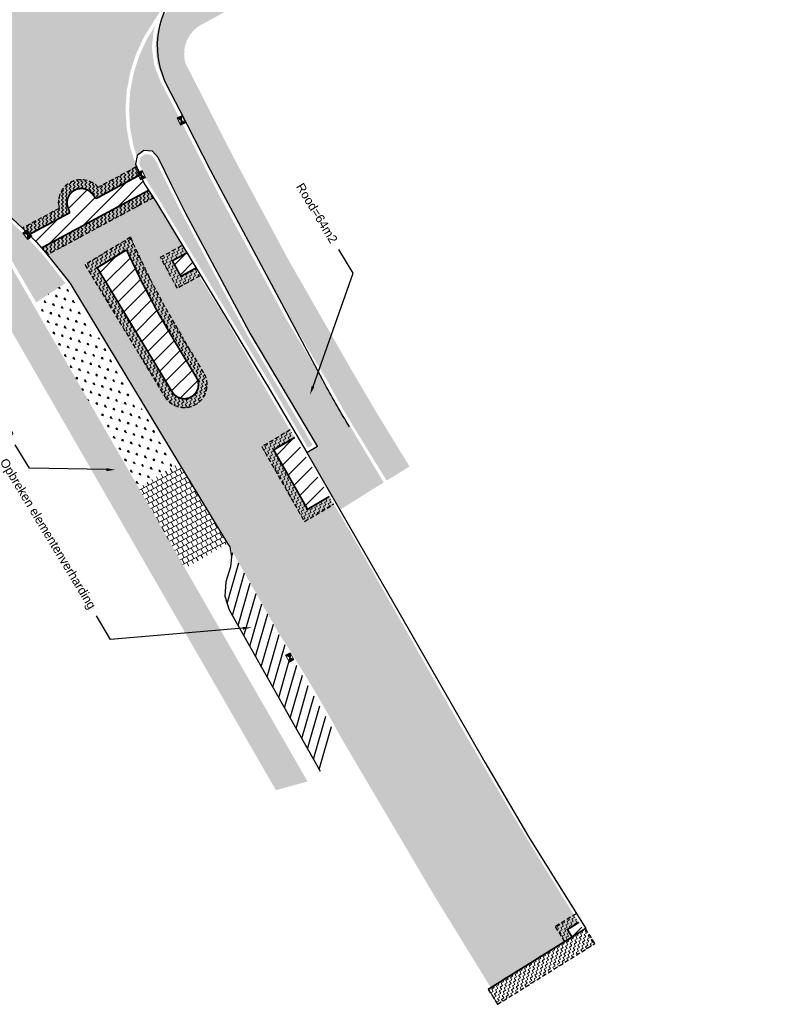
# Model space of a CAD drawing. Header units: metres. Extents: x 197458 to 198035, y 355297 to 355450.
# Tile 2 of 5: x 197547 to 197591, y 355297 to 355352. Entities that reach past the tile are written whole.
import ezdxf
from ezdxf import colors
from ezdxf.entities.mleader import LeaderData, LeaderLine
from ezdxf.math import Vec2, Vec3

# ---------------------------------------------------------------- set-up
doc = ezdxf.new("R2010")
doc.units = ezdxf.units.M
doc.linetypes.add('DASHED2', pattern=[0.375, 0.25, -0.125])
for name, color, linetype, lineweight in [('N-WE-VH-VERHARDING_ASFALT-A-200', 251, 'Continuous', 18), ('V-WE-RI-HWA_KOLK-S', 10, 'Continuous', 25), ('V-WE-VH-VERHARDING_ASFALT-A', 252, 'Continuous', 20), ('V-WE-VH-ZAAGSNEDE-G', 7, 'ZAAGSNEDE_LINE', 30), ('X-XX-AL-AANKLEDING-T25', 7, 'Continuous', 25)]:
    doc.layers.add(name, color=color, linetype=linetype, lineweight=lineweight)
doc.layers.add('V-WE-GR-GROEN-G', color=3, linetype='Continuous', true_color=0x00ff00)
for name, color, linetype in [('V-WE-VH-ELEMENTENVERHARDING-G', 7, 'Continuous'), ('V-WE-VH-FREESVAK-G', 7, 'DASHED2'), ('V-WE-VH-VERHARDING_STRAATBAKSTENEN-G', 15, 'Continuous'), ('V-WE-VH-VERHARDING_TROTTOIRTEGELS-A', 253, 'Continuous'), ('V-WE-VH-VERHARDING_TROTTOIRTEGELS_ROOD-A', 13, 'Continuous'), ('V-XX-VH-KANTOPSLUITING_VOORKANTBAND-G', 7, 'CONTINUOUS-V')]:
    doc.layers.add(name, color=color, linetype=linetype)
doc.styles.add('NLCS_ISO', font='arial.ttf')
doc.styles.get("Standard").update_dxf_attribs({"font": 'arial.ttf'})
doc.linetypes.add('CONTINUOUS-V', pattern='A,3.5,[24,NLCS.SHX,S=0.5,R=0,X=0,Y=0],3.5', length=7)
doc.linetypes.add('ZAAGSNEDE_LINE', pattern='A,12.7,-5.08,["Z",Standard,S=2.54,R=0,X=-2.54,Y=-1.27],-6.35', length=24.13)
pattern_1 = [(45, (197547.0323222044, 355339.1217622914), (0, 0.2209708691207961), [0.15625, -0.15625]), (135, (197547.142807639, 355339.2322477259), (-0.2209708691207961, 0), [0.15625, -0.15625])]

# ---------------------------------------------------------------- blocks, each defined once
blk = doc.blocks.new('Straatkolk_450')
at = {"lineweight": 9}
h = blk.add_hatch(color=256, dxfattribs=at)
h.dxf.hatch_style = 1
h.paths.add_polyline_path([(0, 0.150000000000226), (0.225, -1.293059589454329e-11), (0.225, 0.2999999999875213)])
h.paths.add_polyline_path([(-0.225, 0.3000000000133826), (-0.225, 1.293059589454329e-11), (0, 0.150000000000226)])
for p, q in [((0.225, 0.2999999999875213), (-0.225, 1.293059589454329e-11)), ((-0.225, 0.3000000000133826), (0.225, -1.293059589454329e-11))]:
    blk.add_line(p, q, dxfattribs=at)
at = {"lineweight": 9, "flags": 128}
blk.add_lwpolyline([(0.225, 0.2999999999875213), (-0.225, 0.3000000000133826), (-0.225, 1.293059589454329e-11), (0.225, -1.293059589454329e-11)], close=True, dxfattribs=at)

msp = doc.modelspace()

# ---------------------------------------------------------------- hatches: boundary and pattern name
at = {"layer": 'N-WE-VH-VERHARDING_ASFALT-A-200'}
h = msp.add_hatch(dxfattribs=at)
h.set_pattern_fill('AVH-ASFALT_FREESVAK', color=256, scale=0.1, angle=45, pattern_type=2)
h.set_pattern_definition(pattern_1)
edge = h.paths.add_edge_path()
edge.add_line((197547.4050242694, 355340.2626195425), (197549.7144378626, 355341.5048818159))
edge.add_arc((197563.6360522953, 355346.5276949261), 14.79999999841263, 198.537464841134, 199.8390600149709, ccw=False)
edge.add_arc((197550.3624286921, 355342.0767493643), 0.8000000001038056, 38.61059053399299, 198.5374647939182, ccw=False)
edge.add_arc((197539.4227567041, 355333.3404127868), 14.80000000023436, 37.27467818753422, 38.61059047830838, ccw=False)
edge.add_line((197551.1997267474, 355342.3038371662), (197553.7149019, 355343.6567811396))
edge.add_line((197553.7149019, 355343.6567811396), (197553.4780394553, 355344.0971175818))
edge.add_line((197553.4780394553, 355344.0971175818), (197551.3319993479, 355342.9427359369))
edge.add_arc((197550.3624286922, 355342.0767493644), 1.300000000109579, 41.77011282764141, 194.7826074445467)
edge.add_line((197549.1054575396, 355341.7450514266), (197547.0323222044, 355340.6298861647))
edge.add_line((197547.0323222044, 355340.6298861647), (197547.4050242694, 355340.2626195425))
h = msp.add_hatch(dxfattribs=at)
h.set_pattern_fill('AVH-ASFALT_FREESVAK', color=256, scale=0.1, angle=45, pattern_type=2)
h.set_pattern_definition(pattern_1)
h.paths.add_polyline_path([(197548.1137989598, 355339.5083828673), (197548.4505212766, 355339.1217622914), (197554.4621257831, 355342.3554790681), (197554.1886785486, 355342.7761360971)])
h = msp.add_hatch(dxfattribs=at)
h.set_pattern_fill('AVH-ASFALT_FREESVAK', color=256, scale=0.1, angle=33, pattern_type=2)
h.set_pattern_definition([(33, (197550.5786654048, 355330.4960715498), (0.04594242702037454, 0.2161421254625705), [0.15625, -0.15625]), (123, (197550.7097076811, 355330.581171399), (-0.2161421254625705, 0.04594242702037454), [0.15625, -0.15625])])
edge = h.paths.add_edge_path(flags=16)
edge.add_line((197556.8919692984, 355332.1722217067), (197555.6709995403, 355334.1916996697))
edge.add_arc((197598.6297805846, 355360.1644379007), 50.2000000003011, 204.4430211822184, 211.1570203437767, ccw=False)
edge.add_line((197552.9290449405, 355339.3922747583), (197551.2652343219, 355338.386340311))
edge.add_line((197551.2652343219, 355338.386340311), (197555.5227654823, 355331.3444047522))
edge.add_arc((197556.20736721, 355331.7583135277), 0.7999999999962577, 211.1570702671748, 391.1570203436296)
edge = h.paths.add_edge_path()
edge.add_line((197557.3198456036, 355332.4309143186), (197556.0988758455, 355334.4503922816))
edge.add_arc((197598.6297805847, 355360.1644379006), 49.70000000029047, 203.7943223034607, 211.1570203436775, ccw=False)
edge.add_line((197553.1542978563, 355340.1127429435), (197550.5786654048, 355338.5555240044))
edge.add_line((197550.5786654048, 355338.5555240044), (197555.0948891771, 355331.0857121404))
edge.add_arc((197556.2073673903, 355331.7583132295), 1.300000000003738, 211.1570357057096, 391.1570357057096)
h = msp.add_hatch(dxfattribs=at)
h.set_pattern_fill('AVH-ASFALT_FREESVAK', color=256, scale=0.1, angle=27, pattern_type=2)
h.set_pattern_definition([(27, (197569.094037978, 355335.2180819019), (0.0682837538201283, 0.2101557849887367), [0.15625, -0.15625]), (117, (197569.2332577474, 355335.2890179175), (-0.2101557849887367, 0.0682837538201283), [0.15625, -0.15625])])
h.paths.add_polyline_path([(197556.3560332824, 355339.2305823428), (197555.5303899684, 355338.7777565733), (197556.0110721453, 355337.9008616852), (197556.8613203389, 355338.3669371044), (197557.1016614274, 355337.9284896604), (197555.8129657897, 355337.2220731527), (197554.8516014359, 355338.975862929), (197556.1031294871, 355339.6619055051)])
h = msp.add_hatch(dxfattribs=at)
h.set_pattern_fill('AVH-ASFALT_FREESVAK', color=256, scale=0.1, angle=27, pattern_type=2)
h.set_pattern_definition([(27, (197575.2041521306, 355324.7449515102), (0.0682837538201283, 0.2101557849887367), [0.15625, -0.15625]), (117, (197575.3433719, 355324.8158875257), (-0.2101557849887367, 0.0682837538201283), [0.15625, -0.15625])])
h.paths.add_polyline_path([(197562.466147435, 355328.7574519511), (197561.2792336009, 355328.0615120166), (197563.2001749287, 355324.6938160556), (197564.4353470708, 355325.4191042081), (197564.6885241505, 355324.9879414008), (197563.0167309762, 355324.0062711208), (197560.6001286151, 355328.2429346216), (197562.2132436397, 355329.1887751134)])
h = msp.add_hatch(dxfattribs=at)
h.set_pattern_fill('AVH-ASFALT_FREESVAK', color=256, scale=0.1, angle=27, pattern_type=2)
h.set_pattern_definition([(27, (197591.6416383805, 355297.1115081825), (0.0682837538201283, 0.2101557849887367), [0.15625, -0.15625]), (117, (197591.7808581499, 355297.1824441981), (-0.2101557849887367, 0.0682837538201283), [0.15625, -0.15625])])
h.paths.add_polyline_path([(197578.5815861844, 355301.2747598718), (197577.9355870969, 355300.871864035), (197578.1649229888, 355300.4256220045), (197577.7759324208, 355300.1830168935), (197577.2467399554, 355301.031518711), (197578.3094368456, 355301.6943000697)])
h = msp.add_hatch(dxfattribs=at)
h.set_pattern_fill('AVH-ASFALT_FREESVAK', color=256, scale=0.1, angle=32, pattern_type=2)
h.set_pattern_definition([(32, (197573.4442499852, 355296.6329372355), (0.04970762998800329, 0.2153074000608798), [0.15625, -0.15625]), (122, (197573.5767575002, 355296.7157371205), (-0.2153074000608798, 0.04970762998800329), [0.15625, -0.15625])])
h.paths.add_polyline_path([(197578.9627777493, 355300.9232269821), (197573.4442499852, 355297.4814390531), (197573.9734424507, 355296.6329372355), (197579.4919702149, 355300.0747251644)])
at = {"layer": 'V-WE-GR-GROEN-G'}
h = msp.add_hatch(dxfattribs=at)
h.set_pattern_fill('GRASS', color=70, scale=0.02, angle=297, style=0)
h.set_pattern_definition([(26.99999999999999, (197246.7320576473, 355358.564496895), (0.1569806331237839, 0.4831367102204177), [0.09525, -0.6231704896]), (342, (197246.7320576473, 355358.564496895), (0.1569806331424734, 0.483136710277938), [0.09525, -0.41275]), (71.99999999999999, (197246.7320576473, 355358.564496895), (-0.4831367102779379, 0.1569806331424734), [0.09525, -0.41275])])
h.paths.add_polyline_path([(197549.6018866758, 355337.3288592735), (197549.4711810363, 355337.5116577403), (197549.4634468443, 355337.5214182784), (197547.637, 355336.316), (197551.8559115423, 355328.9849833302), (197553.621, 355325.916), (197554.7803441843, 355326.6254191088), (197555.732945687, 355327.2093639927)])
at = {"layer": 'V-WE-VH-ELEMENTENVERHARDING-G'}
h = msp.add_hatch(dxfattribs=at)
h.set_pattern_fill('ANSI31', color=252, scale=0.15, angle=29)
h.set_pattern_definition([(74, (0, 0), (-0.4578008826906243, 0.1312722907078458), [])])
h.paths.add_polyline_path([(197558.783, 355322.56), (197563.4515782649, 355314.3329157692), (197564.6124321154, 355312.2871152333), (197563.9190370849, 355309.8430206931), (197561.063, 355314.903), (197558.752, 355318.997), (197558.499, 355319.765), (197558.558, 355320.572), (197558.825, 355321.434), (197558.891, 355322)])
at = {"layer": 'V-WE-VH-VERHARDING_ASFALT-A'}
h = msp.add_hatch(color=256, dxfattribs=at)
h.dxf.hatch_style = 1
edge = h.paths.add_edge_path(flags=17)
edge.add_line((197549.7144378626, 355341.5048818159), (197551.1997267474, 355342.3038371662))
edge.add_arc((197539.4227571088, 355333.3404131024), 14.79999948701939, 37.27467816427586, 38.61059050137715)
edge.add_arc((197550.3624286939, 355342.0767493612), 0.8000000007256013, 38.61059078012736, 198.5374645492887)
edge.add_arc((197563.6360522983, 355346.5276949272), 14.80000000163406, 198.537464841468, 199.8390600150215)
edge = h.paths.add_edge_path(flags=16)
edge.add_line((197556.8919692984, 355332.1722217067), (197555.6709995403, 355334.1916996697))
edge.add_arc((197598.6297805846, 355360.1644379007), 50.2000000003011, 204.4430211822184, 211.1570203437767, ccw=False)
edge.add_line((197552.9290449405, 355339.3922747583), (197551.2652343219, 355338.386340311))
edge.add_line((197551.2652343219, 355338.386340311), (197555.5227654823, 355331.3444047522))
edge.add_arc((197556.20736721, 355331.7583135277), 0.7999999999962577, 211.1570702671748, 391.1570203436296)
edge = h.paths.add_edge_path()
edge.add_line((197564.4350693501, 355325.4189411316), (197563.2001749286, 355324.6938160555))
edge.add_line((197563.2001749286, 355324.6938160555), (197561.2792336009, 355328.0615120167))
edge.add_line((197561.2792336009, 355328.0615120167), (197562.4653359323, 355328.7569761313))
edge.add_line((197562.4653359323, 355328.7569761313), (197560.885274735, 355331.4062527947))
edge.add_line((197560.885274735, 355331.4062527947), (197558.3631008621, 355335.7960933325))
edge.add_line((197558.3631008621, 355335.7960933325), (197556.7905652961, 355338.2990105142))
edge.add_line((197556.7905652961, 355338.2990105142), (197556.0110721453, 355337.9008616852))
edge.add_line((197556.0110721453, 355337.9008616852), (197555.5303899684, 355338.7777565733))
edge.add_line((197555.5303899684, 355338.7777565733), (197556.3434705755, 355339.2234580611))
edge.add_line((197556.3434705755, 355339.2234580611), (197555.357, 355340.896))
edge.add_line((197555.357, 355340.896), (197554.1822813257, 355342.7726949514))
edge.add_line((197554.1822813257, 355342.7726949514), (197548.1137989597, 355339.5083828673))
edge.add_line((197548.1137989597, 355339.5083828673), (197548.36, 355339.236))
edge.add_line((197548.36, 355339.236), (197549.631, 355337.632))
edge.add_line((197549.631, 355337.632), (197558.664, 355322.756))
edge.add_line((197558.664, 355322.756), (197558.783, 355322.56))
edge.add_line((197558.783, 355322.56), (197561.5382990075, 355317.7046036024))
edge.add_arc((197487.5895930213, 355269.4289181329), 88.31168056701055, 28.578021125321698, 33.13757270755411, ccw=False)
edge.add_line((197565.1419558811, 355311.6732543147), (197570.4141388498, 355302.7417611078))
edge.add_line((197570.4141388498, 355302.7417611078), (197573.592443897, 355297.5738644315))
edge.add_line((197573.592443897, 355297.5738644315), (197578.1999604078, 355300.4479705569))
edge.add_line((197578.1999604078, 355300.4479705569), (197577.9355870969, 355300.871864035))
edge.add_line((197577.9355870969, 355300.871864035), (197578.5796126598, 355301.2735290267))
edge.add_arc((197871.7290732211, 355485.4544836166), 346.2069182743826, 209.5328312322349, 212.1404665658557, ccw=False)
edge.add_line((197570.5036469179, 355314.8014062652), (197565.8389198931, 355323.0170758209))
edge.add_line((197565.8389198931, 355323.0170758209), (197564.9161293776, 355324.6003276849))
edge.add_line((197564.9161293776, 355324.6003276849), (197564.4350693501, 355325.4189411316))
edge = h.paths.add_edge_path()
edge.add_line((197586.0076655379, 355378.4398589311), (197585.5796667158, 355378.2057448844))
edge.add_line((197585.5796667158, 355378.2057448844), (197584.9319329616, 355379.3902253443))
edge.add_line((197584.9319329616, 355379.3902253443), (197573.5085938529, 355373.1447046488))
edge.add_line((197573.5085938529, 355373.1447046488), (197569.1374043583, 355370.7547594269))
edge.add_line((197569.1374043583, 355370.7547594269), (197569.9720432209, 355369.2282065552))
edge.add_line((197569.9720432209, 355369.2282065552), (197569.0946249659, 355368.7484803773))
edge.add_line((197569.0946249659, 355368.7484803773), (197568.2599868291, 355370.2750319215))
edge.add_line((197568.2599868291, 355370.2750319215), (197560.363503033, 355365.9576341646))
edge.add_line((197560.363503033, 355365.9576341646), (197561.1089477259, 355364.5942172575))
edge.add_line((197561.1089477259, 355364.5942172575), (197560.2315294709, 355364.1144910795))
edge.add_line((197560.2315294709, 355364.1144910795), (197559.4860882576, 355365.4779016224))
edge.add_line((197559.4860882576, 355365.4779016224), (197555.5385051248, 355363.3192620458))
edge.add_arc((197546.3409431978, 355379.4966727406), 18.60923862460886, 290.3684562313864, 299.6201144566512, ccw=False)
edge.add_line((197552.818, 355362.051), (197551.6009071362, 355361.6532767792))
edge.add_line((197551.6009071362, 355361.6532767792), (197555.5714447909, 355354.0573866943))
edge.add_arc((197563.7722097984, 355347.8831807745), 10.26515296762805, 119.42625446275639, 143.0245784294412, ccw=False)
edge.add_line((197558.7289102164, 355356.8240137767), (197560.4542319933, 355357.7557169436))
edge.add_line((197560.4542319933, 355357.7557169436), (197563.0478663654, 355359.1688986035))
edge.add_line((197563.0478663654, 355359.1688986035), (197577.0642003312, 355366.8059141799))
edge.add_line((197577.0642003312, 355366.8059141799), (197588.8567496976, 355373.231266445))
edge.add_line((197588.8567496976, 355373.231266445), (197586.0076655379, 355378.4398589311))
edge = h.paths.add_edge_path()
edge.add_line((197504.0652523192, 355328.5374975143), (197504.7103038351, 355327.3513144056))
edge.add_line((197504.7103038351, 355327.3513144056), (197520.5237376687, 355335.9507284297))
edge.add_line((197520.5237376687, 355335.9507284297), (197519.6840477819, 355337.4948313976))
edge.add_line((197519.6840477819, 355337.4948313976), (197520.5625520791, 355337.9725658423))
edge.add_line((197520.5625520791, 355337.9725658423), (197521.4022419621, 355336.4284628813))
edge.add_line((197521.4022419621, 355336.4284628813), (197529.3983398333, 355340.7767756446))
edge.add_line((197529.3983398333, 355340.7767756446), (197530.1877845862, 355341.2060791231))
edge.add_line((197530.1877845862, 355341.2060791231), (197529.4476360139, 355342.5643418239))
edge.add_line((197529.4476360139, 355342.5643418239), (197530.3257277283, 355343.0428341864))
edge.add_line((197530.3257277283, 355343.0428341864), (197531.0662892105, 355341.6838137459))
edge.add_line((197531.0662892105, 355341.6838137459), (197533.4684348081, 355342.9901109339))
edge.add_arc((197538.3174394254, 355334.0732923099), 10.15000000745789, 110.6840293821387, 118.53753927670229, ccw=False)
edge.add_line((197534.732316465, 355343.5690489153), (197536.271, 355344.087))
edge.add_line((197536.271, 355344.087), (197537.159, 355344.305))
edge.add_line((197537.159, 355344.305), (197538.408, 355344.459))
edge.add_line((197538.408, 355344.459), (197539.9777609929, 355344.4296037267))
edge.add_line((197539.9777609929, 355344.4296037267), (197545.5545808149, 355347.4639609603))
edge.add_line((197545.5545808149, 355347.4639609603), (197546.0325168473, 355346.5855663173))
edge.add_line((197546.0325168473, 355346.5855663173), (197541.5617995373, 355344.1530413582))
edge.add_line((197541.5617995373, 355344.1530413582), (197542.011, 355344.049))
edge.add_line((197542.011, 355344.049), (197543.151, 355343.632))
edge.add_line((197543.151, 355343.632), (197544.162, 355343.095))
edge.add_line((197544.162, 355343.095), (197545.406, 355342.125))
edge.add_line((197545.406, 355342.125), (197546.774, 355340.88))
edge.add_arc((197531.5320276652, 355324.6025295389), 22.29963598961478, 44.61174637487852, 46.88164307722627, ccw=False)
edge.add_line((197547.4067389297, 355340.2635418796), (197553.7149018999, 355343.6567811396))
edge.add_line((197553.7149018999, 355343.6567811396), (197553.436, 355344.26))
edge.add_line((197553.436, 355344.26), (197553.13, 355345.24))
edge.add_line((197553.13, 355345.24), (197552.939, 355346.272))
edge.add_line((197552.939, 355346.272), (197552.874, 355347.335))
edge.add_line((197552.874, 355347.335), (197552.941, 355348.407))
edge.add_line((197552.941, 355348.407), (197553.14, 355349.462))
edge.add_line((197553.14, 355349.462), (197553.464, 355350.477))
edge.add_line((197553.464, 355350.477), (197553.903, 355351.431))
edge.add_line((197553.903, 355351.431), (197554.441, 355352.305))
edge.add_line((197554.441, 355352.305), (197554.7457580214, 355352.7701538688))
edge.add_line((197554.7457580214, 355352.7701538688), (197554.9379715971, 355353.1106014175))
edge.add_line((197554.9379715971, 355353.1106014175), (197550.5916998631, 355361.4252946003))
edge.add_line((197550.5916998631, 355361.4252946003), (197549.498, 355361.254))
edge.add_line((197549.498, 355361.254), (197547.8104403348, 355361.254))
edge.add_line((197547.8104403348, 355361.254), (197547.1696341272, 355361.3482490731))
edge.add_line((197547.1696341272, 355361.3482490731), (197542.6791571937, 355358.8926817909))
edge.add_line((197542.6791571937, 355358.8926817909), (197542.1993692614, 355359.7700662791))
edge.add_line((197542.1993692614, 355359.7700662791), (197545.6818902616, 355361.6744440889))
edge.add_line((197545.6818902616, 355361.6744440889), (197545.479, 355361.727))
edge.add_line((197545.479, 355361.727), (197544.344, 355362.164))
edge.add_line((197544.344, 355362.164), (197543.26, 355362.732))
edge.add_line((197543.26, 355362.732), (197542.248, 355363.422))
edge.add_line((197542.248, 355363.422), (197541.328, 355364.218))
edge.add_line((197541.328, 355364.218), (197540.516, 355365.102))
edge.add_line((197540.516, 355365.102), (197539.822, 355366.053))
edge.add_line((197539.822, 355366.053), (197539.5530650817, 355366.5104724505))
edge.add_line((197539.5530650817, 355366.5104724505), (197538.098673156, 355365.3824440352))
edge.add_arc((197524.5590878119, 355359.4058539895), 14.79999999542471, 16.82731899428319, 23.81743209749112, ccw=False)
edge.add_arc((197537.9596298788, 355363.4586890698), 0.7999999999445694, -139.60912660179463, 16.827319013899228, ccw=False)
edge.add_arc((197548.6340558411, 355372.5172015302), 14.80000002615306, 214.6248571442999, 220.3224529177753, ccw=False)
edge.add_line((197536.4552847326, 355364.1078296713), (197534.243246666, 355362.3921698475))
edge.add_line((197534.243246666, 355362.3921698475), (197534.437, 355362.052))
edge.add_line((197534.437, 355362.052), (197535.041, 355360.573))
edge.add_line((197535.041, 355360.573), (197535.356, 355358.976))
edge.add_line((197535.356, 355358.976), (197535.356, 355357.348))
edge.add_line((197535.356, 355357.348), (197535.05, 355355.78))
edge.add_line((197535.05, 355355.78), (197534.274, 355354.29))
edge.add_line((197534.274, 355354.29), (197533.314, 355352.912))
edge.add_line((197533.314, 355352.912), (197532.7618599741, 355352.0829950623))
edge.add_arc((197524.5700646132, 355358.0760734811), 10.15000000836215, 313.13229685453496, 323.810975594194, ccw=False)
edge.add_arc((197524.5700646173, 355358.0760734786), 10.15000000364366, 298.63642491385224, 313.13229684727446, ccw=False)
edge.add_line((197529.4344513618, 355349.1676369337), (197525.9660482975, 355347.2737407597))
edge.add_line((197525.9660482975, 355347.2737407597), (197499.0168874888, 355332.5583482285))
edge.add_line((197499.0168874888, 355332.5583482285), (197487.4584660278, 355326.2236657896))
edge.add_line((197487.4584660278, 355326.2236657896), (197472.5663770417, 355317.9818015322))
edge.add_arc((197667.4658498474, 354960.6523331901), 407.025986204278, 118.6095315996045, 120.8626701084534)
edge.add_line((197458.6688093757, 355310.0431592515), (197462.478072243, 355303.8225487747))
edge.add_line((197462.478072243, 355303.8225487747), (197465.6958788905, 355305.7525755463))
edge.add_line((197465.6958788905, 355305.7525755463), (197470.0334617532, 355308.279215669))
edge.add_line((197470.0334617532, 355308.279215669), (197472.2159121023, 355309.5185421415))
edge.add_line((197472.2159121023, 355309.5185421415), (197481.0349121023, 355314.3515421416))
edge.add_line((197481.0349121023, 355314.3515421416), (197481.5291214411, 355314.7062856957))
edge.add_line((197481.5291214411, 355314.7062856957), (197496.7300793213, 355323.0116336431))
edge.add_line((197496.7300793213, 355323.0116336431), (197503.8317996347, 355326.8735800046))
edge.add_line((197503.8317996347, 355326.8735800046), (197503.1869679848, 355328.0593588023))
edge.add_line((197503.1869679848, 355328.0593588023), (197504.0652523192, 355328.5374975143))
edge = h.paths.add_edge_path()
edge.add_line((197523.4493301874, 355378.5627080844), (197522.59826066, 355377.6768512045))
edge.add_line((197522.59826066, 355377.6768512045), (197524.7598667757, 355375.3748029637))
edge.add_line((197524.7598667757, 355375.3748029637), (197526.9601055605, 355372.8249483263))
edge.add_arc((197489.5248926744, 355341.332982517), 48.91972071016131, 34.46672656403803, 40.071859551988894, ccw=False)
edge.add_line((197529.857, 355369.018), (197530.758, 355367.918))
edge.add_line((197530.758, 355367.918), (197532.722, 355365.063))
edge.add_line((197532.722, 355365.063), (197533.7432927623, 355363.2699314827))
edge.add_line((197533.7432927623, 355363.2699314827), (197535.9131629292, 355364.9528858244))
edge.add_arc((197548.6340590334, 355372.5171963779), 14.79999972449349, 208.0414957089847, 210.737266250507, ccw=False)
edge.add_arc((197491.2618668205, 355341.9650848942), 50.20000000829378, 28.03490460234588, 37.32662739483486)
edge.add_arc((197531.8166471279, 355372.8893439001), 0.8000000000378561, 41.17824986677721, 217.3266268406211, ccw=False)
edge.add_arc((197494.9141190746, 355340.6526653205), 49.80000004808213, 36.15274531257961, 41.139882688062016, ccw=False)
edge.add_line((197535.1249866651, 355370.0316736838), (197536.5093058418, 355368.136964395))
edge.add_arc((197524.5590878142, 355359.4058539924), 14.79999999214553, 27.776050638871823, 36.15274289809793, ccw=False)
edge.add_line((197537.6537703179, 355366.302903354), (197539.0854967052, 355367.413352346))
edge.add_line((197539.0854967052, 355367.413352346), (197538.946, 355367.708))
edge.add_line((197538.946, 355367.708), (197536.186, 355371.599))
edge.add_line((197536.186, 355371.599), (197533.188, 355375.321))
edge.add_line((197533.188, 355375.321), (197529.969, 355378.854))
edge.add_line((197529.969, 355378.854), (197526.547, 355382.178))
edge.add_line((197526.547, 355382.178), (197520.8584987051, 355387.3103461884))
edge.add_line((197520.8584987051, 355387.3103461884), (197517.8802881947, 355389.7953536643))
edge.add_line((197517.8802881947, 355389.7953536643), (197504.5747813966, 355401.8000036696))
edge.add_line((197504.5747813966, 355401.8000036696), (197500.7816546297, 355397.5958432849))
edge.add_line((197500.7816546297, 355397.5958432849), (197514.8273631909, 355384.9187573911))
edge.add_line((197514.8273631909, 355384.9187573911), (197520.0640612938, 355380.192061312))
edge.add_line((197520.0640612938, 355380.192061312), (197521.892303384, 355378.3854438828))
edge.add_line((197521.892303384, 355378.3854438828), (197522.7282060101, 355379.2555139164))
edge.add_line((197522.7282060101, 355379.2555139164), (197523.4493301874, 355378.5627080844))
at = {"layer": 'V-WE-VH-VERHARDING_ASFALT-A', "lineweight": 9}
h = msp.add_hatch(dxfattribs=at)
h.set_pattern_fill('ANSI31', color=256, scale=0.2)
h.set_pattern_definition([(45, (197547.4050242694, 355339.5083828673), (-0.4490128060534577, 0.4490128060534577), [])])
edge = h.paths.add_edge_path()
edge.add_line((197548.1137989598, 355339.5083828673), (197547.4050242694, 355340.2626195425))
edge.add_line((197547.4050242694, 355340.2626195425), (197549.7144378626, 355341.5048818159))
edge.add_arc((197563.6360522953, 355346.5276949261), 14.79999999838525, 198.5374648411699, 199.8390600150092, ccw=False)
edge.add_arc((197550.3624286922, 355342.0767493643), 0.8000000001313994, 38.61059053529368, 198.5374647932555, ccw=False)
edge.add_arc((197539.4227567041, 355333.3404127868), 14.80000000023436, 37.27467818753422, 38.61059047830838, ccw=False)
edge.add_line((197551.1997267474, 355342.3038371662), (197553.7149019, 355343.6567811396))
edge.add_line((197553.7149019, 355343.6567811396), (197554.1886785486, 355342.7761360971))
edge.add_line((197554.1886785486, 355342.7761360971), (197548.1137989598, 355339.5083828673))
h = msp.add_hatch(dxfattribs=at)
h.set_pattern_fill('ANSI31', color=256, scale=0.2)
h.set_pattern_definition([(45, (0, 0), (-0.4490128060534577, 0.4490128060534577), [])])
edge = h.paths.add_edge_path()
edge.add_line((197556.8919692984, 355332.1722217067), (197555.6709995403, 355334.1916996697))
edge.add_arc((197598.6297805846, 355360.1644379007), 50.2000000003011, 204.4430211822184, 211.1570203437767, ccw=False)
edge.add_line((197552.9290449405, 355339.3922747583), (197551.2652343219, 355338.386340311))
edge.add_line((197551.2652343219, 355338.386340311), (197555.5227654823, 355331.3444047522))
edge.add_arc((197556.20736721, 355331.7583135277), 0.7999999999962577, 211.1570702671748, 391.1570203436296)
h = msp.add_hatch(dxfattribs=at)
h.set_pattern_fill('ANSI31', color=256, scale=0.2)
h.set_pattern_definition([(45, (197555.1691050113, 355337.1712318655), (-0.4490128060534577, 0.4490128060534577), [])])
h.paths.add_polyline_path([(197555.5303899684, 355338.7777565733), (197556.0110721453, 355337.9008616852), (197556.8613203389, 355338.3669371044), (197556.3560332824, 355339.2305823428)])
h = msp.add_hatch(dxfattribs=at)
h.set_pattern_fill('ANSI31', color=256, scale=0.2)
h.set_pattern_definition([(45, (197561.2792191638, 355326.6981014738), (-0.4490128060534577, 0.4490128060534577), [])])
h.paths.add_polyline_path([(197561.2792191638, 355328.0615384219), (197563.2012221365, 355324.6944309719), (197564.4353470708, 355325.4191042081), (197562.466147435, 355328.7574519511)])
h = msp.add_hatch(dxfattribs=at)
h.set_pattern_fill('ANSI31', color=256, scale=0.2)
h.set_pattern_definition([(45, (197577.7167054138, 355299.0646581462), (-0.4490128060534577, 0.4490128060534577), [])])
h.paths.add_polyline_path([(197577.9480010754, 355300.8796063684), (197578.2001833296, 355300.4476131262), (197578.8348504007, 355300.8772016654), (197578.5645221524, 355301.2978776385)])
at = {"layer": 'V-WE-VH-VERHARDING_STRAATBAKSTENEN-G'}
h = msp.add_hatch(color=256, dxfattribs=at)
h.dxf.hatch_style = 1
h.paths.add_polyline_path([(197554.5620778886, 355344.514123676), (197554.3046874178, 355344.7949844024), (197553.9735428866, 355344.8257091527), (197553.7082461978, 355344.6258841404), (197553.6443665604, 355344.2859025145), (197554.1335100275, 355343.227965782), (197554.8054521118, 355342.1942849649), (197555.5281301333, 355340.9995107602), (197561.2108064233, 355331.6003921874), (197563.2215736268, 355328.1773230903), (197563.4892889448, 355328.3345834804), (197559.7138741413, 355334.6805141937), (197556.1245019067, 355341.3647941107), (197555.3278303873, 355342.9511224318)])
h = msp.add_hatch(color=256, dxfattribs=at)
h.dxf.hatch_style = 1
h.paths.add_polyline_path([(197548.2072763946, 355339.1067034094), (197547.6778588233, 355339.6924209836), (197547.3619053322, 355340.0194175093), (197547.3282397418, 355339.9920148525), (197547.0479333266, 355340.3363858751), (197546.6365792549, 355340.7346688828), (197545.9603804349, 355341.3590822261), (197545.318143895, 355341.9351376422), (197545.1073284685, 355341.9639136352), (197544.9241306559, 355341.863430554), (197544.8373101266, 355341.674504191), (197544.8870829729, 355341.4377276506), (197546.3378523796, 355338.9456084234), (197547.8099178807, 355336.4164958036), (197549.4711810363, 355337.5116577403)])
at = {"layer": 'V-WE-VH-VERHARDING_TROTTOIRTEGELS-A', "lineweight": 9}
h = msp.add_hatch(dxfattribs=at)
h.set_pattern_fill('AR-B88', color=251, scale=0.0015, angle=28)
h.set_pattern_definition([(28, (197094.5641811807, 355532.3899999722), (-0.1430949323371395, 0.2691224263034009), []), (118, (197094.5641811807, 355532.3899999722), (-0.27765614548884, 0.1975749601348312), [0.3048, -0.3048])])
edge = h.paths.add_edge_path()
edge.add_line((197567.6838433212, 355326.319047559), (197565.8402263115, 355329.3172198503))
edge.add_arc((197608.2617260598, 355355.4027782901), 49.80000000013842, 208.2035175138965, 211.5879250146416, ccw=False)
edge.add_line((197564.3742589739, 355331.8670558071), (197562.0612234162, 355335.7442869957))
edge.add_line((197562.0612234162, 355335.7442869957), (197558.3528994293, 355342.6163279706))
edge.add_line((197558.3528994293, 355342.6163279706), (197555.0139667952, 355349.0915614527))
edge.add_arc((197566.7976038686, 355354.0526055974), 12.78538469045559, 198.7167445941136, 202.8316417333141, ccw=False)
edge.add_arc((197567.4872607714, 355352.0671394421), 12.97284382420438, 185.2780796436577, 189.3929767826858, ccw=False)
edge.add_arc((197567.0717617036, 355349.940336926), 12.53713655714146, 171.6152728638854, 175.7301700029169, ccw=False)
edge.add_arc((197566.9053101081, 355347.9705343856), 12.81252493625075, 158.6420657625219, 162.7569629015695, ccw=False)
edge.add_line((197554.9727051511, 355352.6367677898), (197556.211137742, 355353.9950486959))
edge.add_line((197556.211137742, 355353.9950486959), (197557.5868540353, 355355.2706588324))
edge.add_line((197557.5868540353, 355355.2706588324), (197559.06467161, 355356.4273380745))
edge.add_line((197559.06467161, 355356.4273380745), (197560.6288223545, 355357.4522632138))
edge.add_line((197560.6288223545, 355357.4522632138), (197563.2153250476, 355358.8615590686))
edge.add_line((197563.2153250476, 355358.8615590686), (197588.940155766, 355373.0788852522))
edge.add_line((197588.940155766, 355373.0788852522), (197590.5764808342, 355370.3922762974))
edge.add_line((197590.5764808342, 355370.3922762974), (197557.165, 355352.156))
edge.add_arc((197558.0911989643, 355350.5055657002), 1.892558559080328, 119.3004865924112, 196.4384404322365)
edge.add_line((197556.2759999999, 355349.97), (197556.578150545, 355349.3791686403))
edge.add_line((197556.578150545, 355349.3791686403), (197557.2629998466, 355348.0399999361))
edge.add_line((197557.2629998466, 355348.0399999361), (197559.0143565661, 355344.6123450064))
edge.add_line((197559.0143565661, 355344.6123450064), (197562.1250001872, 355338.8119996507))
edge.add_line((197562.1250001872, 355338.8119996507), (197565.6886191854, 355332.5941616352))
edge.add_line((197565.6886191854, 355332.5941616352), (197567.1508240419, 355330.1058563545))
edge.add_line((197567.1508240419, 355330.1058563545), (197568.9820744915, 355327.1183127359))
edge.add_line((197568.9820744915, 355327.1183127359), (197567.6838433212, 355326.319047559))
h = msp.add_hatch(dxfattribs=at)
h.set_pattern_fill('AR-B88', color=251, scale=0.0015, angle=28)
h.set_pattern_definition([(28, (197553.7639258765, 355321.3416308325), (-0.1430949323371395, 0.2691224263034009), []), (118, (197553.7639258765, 355321.3416308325), (-0.27765614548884, 0.1975749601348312), [0.3048, -0.3048])])
h.paths.add_polyline_path([(197555.904, 355327.313), (197558.664, 355322.756), (197556.2517284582, 355321.3416308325), (197553.621, 355325.916)])
at = {"layer": 'V-WE-VH-VERHARDING_TROTTOIRTEGELS_ROOD-A', "lineweight": 9}
h = msp.add_hatch(dxfattribs=at)
h.set_pattern_fill('AR-B88', color=251, scale=0.0015, angle=31)
h.set_pattern_definition([(30.99999999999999, (0, 0), (-0.1569836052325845, 0.2612645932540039), []), (121, (0, 0), (-0.2876159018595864, 0.1827727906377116), [0.3048, -0.3048])])
h.paths.add_polyline_path([(197553.3244801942, 355345.288176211), (197553.514713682, 355344.6789317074), (197553.526, 355344.739), (197553.915, 355345.032), (197554.4, 355344.987), (197554.729, 355344.628), (197555.507, 355343.04), (197556.302, 355341.457), (197559.888, 355334.779), (197563.764, 355328.264), (197563.149, 355327.906), (197565.045, 355324.676), (197565.7125838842, 355325.0853710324), (197567.5134758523, 355326.2142862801), (197561.887, 355335.646), (197558.176, 355342.523), (197554.831, 355349.01), (197554.493, 355349.901), (197554.368, 355350.872), (197554.476, 355351.846), (197554.5919938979, 355352.1687656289), (197554.0796429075, 355351.3364333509), (197553.650804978, 355350.4045167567), (197553.3342598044, 355349.4128706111), (197553.1398359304, 355348.3821309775), (197553.0743818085, 355347.3348650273), (197553.1378820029, 355346.2963926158)])
h = msp.add_hatch(dxfattribs=at)
h.set_pattern_fill('AR-B88', color=251, scale=0.0015, angle=31)
h.set_pattern_definition([(30.99999999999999, (197094.5641811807, 355532.3899999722), (-0.1569836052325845, 0.2612645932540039), []), (121, (197094.5641811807, 355532.3899999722), (-0.2876159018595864, 0.1827727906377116), [0.3048, -0.3048])])
edge = h.paths.add_edge_path()
edge.add_line((197546.0714656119, 355335.3800228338), (197553.0000598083, 355323.3467731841))
edge.add_line((197553.0000598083, 355323.3467731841), (197561.4022725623, 355308.7714269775))
edge.add_line((197561.4022725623, 355308.7714269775), (197563.1972723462, 355309.2643227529))
edge.add_line((197563.1972723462, 355309.2643227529), (197554.9465, 355323.611))
edge.add_line((197554.9465, 355323.611), (197547.6209299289, 355336.3157810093))
edge.add_line((197547.6209299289, 355336.3157810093), (197546.165, 355338.845))
edge.add_line((197546.165, 355338.845), (197544.698, 355341.365))
edge.add_line((197544.698, 355341.365), (197544.6349015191, 355341.6651684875))
edge.add_line((197544.6349015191, 355341.6651684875), (197544.77, 355342.007))
edge.add_line((197544.77, 355342.007), (197545.0412636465, 355342.1557867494))
edge.add_line((197545.0412636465, 355342.1557867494), (197544.0527756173, 355342.9265531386))
edge.add_line((197544.0527756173, 355342.9265531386), (197543.0693522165, 355343.4489056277))
edge.add_line((197543.0693522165, 355343.4489056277), (197541.9553463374, 355343.8563972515))
edge.add_line((197541.9553463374, 355343.8563972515), (197540.98462912, 355344.0652438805))
edge.add_line((197540.98462912, 355344.0652438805), (197541.092, 355343.947))
edge.add_line((197541.092, 355343.947), (197541.223, 355343.62))
edge.add_line((197541.223, 355343.62), (197541.2341930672, 355343.2796363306))
edge.add_line((197541.2341930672, 355343.2796363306), (197541.0952987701, 355342.9358080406))
edge.add_line((197541.0952987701, 355342.9358080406), (197540.712, 355342.758))
edge.add_line((197540.712, 355342.758), (197540.1675852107, 355342.7309632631))
edge.add_line((197540.1675852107, 355342.7309632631), (197535.118, 355342.476))
edge.add_line((197535.118, 355342.476), (197534.764, 355342.58))
edge.add_line((197534.764, 355342.58), (197534.55, 355342.88))
edge.add_line((197534.55, 355342.88), (197534.5635289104, 355343.1728611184))
edge.add_line((197534.5635289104, 355343.1728611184), (197533.6345868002, 355342.6820606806))
edge.add_line((197533.6345868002, 355342.6820606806), (197530.0206370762, 355340.716779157))
edge.add_line((197530.0206370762, 355340.716779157), (197539.2396083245, 355341.1822035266))
edge.add_arc((197539.4917147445, 355336.1885633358), 5.000000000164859, 37.123025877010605, 92.89015226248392, ccw=False)
edge.add_arc((197508.2359299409, 355312.5302473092), 44.20000001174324, 31.12877166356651, 37.123025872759, ccw=False)

# ---------------------------------------------------------------- linework, layer by layer
at = {"layer": 'V-WE-VH-FREESVAK-G'}
msp.add_lwpolyline([(197553.4780394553, 355344.0971175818), (197551.3319993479, 355342.9427359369, 0.788424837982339), (197549.1054575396, 355341.7450514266), (197547.0323222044, 355340.6298861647)], format="xyb", dxfattribs=at)
for points in [[(197554.4621257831, 355342.3554790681), (197548.4505212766, 355339.1217622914)], [(197557.1016614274, 355337.9284896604), (197555.8129657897, 355337.2220731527), (197554.8516014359, 355338.975862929), (197556.1402970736, 355339.6822794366)], [(197562.2132436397, 355329.1887751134), (197560.6001286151, 355328.2429346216), (197563.0167309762, 355324.0062711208), (197564.6885241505, 355324.9879414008)], [(197578.4278532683, 355301.768153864), (197577.2467399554, 355301.031518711), (197577.7759324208, 355300.1830168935)]]:
    msp.add_lwpolyline(points, dxfattribs=at)
msp.add_lwpolyline([(197557.3198456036, 355332.4309143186), (197556.0988758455, 355334.4503922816, -0.03213688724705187), (197553.1542978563, 355340.1127429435), (197550.5786654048, 355338.5555240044), (197555.0948891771, 355331.0857121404, 1.000000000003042)], format="xyb", close=True, dxfattribs=at)
msp.add_lwpolyline([(197578.9627777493, 355300.9232269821), (197573.4442499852, 355297.4814390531), (197573.9734424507, 355296.6329372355), (197579.4919702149, 355300.0747251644)], close=True, dxfattribs=at)
at = {"layer": 'V-WE-VH-ZAAGSNEDE-G', "ltscale": 0.1, "const_width": 0.1, "flags": 128}
msp.add_lwpolyline([(197553.7149019, 355343.6567811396), (197551.1997267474, 355342.3038371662, 0.005829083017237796), (197550.9875528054, 355342.575968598, 0.8385560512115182), (197549.6039359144, 355341.8224096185, 0.005679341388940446), (197549.7144378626, 355341.5048818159), (197547.4050242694, 355340.2626195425)], format="xyb", dxfattribs=at)
for points in [[(197554.1886785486, 355342.7761360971), (197548.1137989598, 355339.5083828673)], [(197556.8613203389, 355338.3669371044), (197556.0110721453, 355337.9008616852), (197555.5303899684, 355338.7777565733), (197556.380638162, 355339.2438319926)], [(197562.466147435, 355328.7574519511), (197561.2792336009, 355328.0615120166), (197563.2001749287, 355324.6938160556), (197564.4353470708, 355325.4191042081)], [(197573.4442499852, 355297.4814390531), (197578.8507989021, 355300.8533881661)], [(197578.5866035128, 355301.2778890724), (197577.9355870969, 355300.871864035), (197578.2001833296, 355300.4476131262)]]:
    msp.add_lwpolyline(points, dxfattribs=at)
msp.add_lwpolyline([(197556.8919692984, 355332.1722217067), (197555.6709995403, 355334.1916996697, -0.02930373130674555), (197552.9290449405, 355339.3922747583), (197551.2652343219, 355338.386340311), (197555.5227654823, 355331.3444047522, 0.9999995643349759)], format="xyb", close=True, dxfattribs=at)
at = {"layer": 'V-XX-VH-KANTOPSLUITING_VOORKANTBAND-G', "ltscale": 0.2}
msp.add_lwpolyline([(197565.5749003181, 355329.3675155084, -0.0138590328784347), (197564.198004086, 355331.7725348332), (197557.6840430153, 355343.9192302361), (197555.927260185, 355347.357505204), (197555.2426543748, 355348.6961972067, -0.2877429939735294), (197555.7077605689, 355353.9906214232, -0.106381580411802), (197558.8963224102, 355356.7360450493), (197563.1196343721, 355359.03718166), (197589.8115832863, 355373.5807013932)], format="xyb", dxfattribs=at)
for points in [[(197563.1504242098, 355327.9035754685), (197563.764, 355328.264), (197559.888, 355334.779), (197556.302, 355341.457), (197555.507, 355343.04), (197554.729, 355344.628), (197554.4, 355344.987), (197553.915, 355345.032), (197553.526, 355344.739), (197553.436, 355344.26), (197553.958, 355343.131), (197554.636, 355342.088), (197555.357, 355340.896), (197561.039, 355331.498), (197563.149, 355327.906)], [(197563.149, 355327.906), (197568.376, 355318.856), (197573.26, 355310.3605), (197575.742, 355306.104), (197578.312, 355301.9855), (197578.9712294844, 355300.9284981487)]]:
    msp.add_lwpolyline(points, dxfattribs=at)
at = {"layer": 'V-XX-VH-KANTOPSLUITING_VOORKANTBAND-G', "ltscale": 0.2, "flags": 128}
msp.add_lwpolyline([(197544.698, 355341.365), (197544.628, 355341.698), (197544.77, 355342.007), (197545.069, 355342.171), (197545.406, 355342.125), (197546.095, 355341.507), (197546.774, 355340.88), (197547.309, 355340.362), (197547.824, 355339.829), (197548.36, 355339.236), (197549.631, 355337.632), (197549.769, 355337.439), (197555.904, 355327.313), (197558.664, 355322.756), (197558.783, 355322.56), (197558.891, 355322), (197558.825, 355321.434), (197558.558, 355320.572), (197558.499, 355319.765), (197558.752, 355318.997), (197563.9190207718, 355309.8429631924)], dxfattribs=at)

# ---------------------------------------------------------------- block references
at = {"layer": 'V-WE-RI-HWA_KOLK-S'}
for p, rotation in [((197556.1742816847, 355346.8045097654), 115.5411563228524), ((197553.9112650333, 355343.6947609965), 113.6170040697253), ((197547.18620233, 355340.1665152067), 309.1444287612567), ((197562.0562448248, 355316.2203753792), 299.7272083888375)]:
    msp.add_blockref('Straatkolk_450', p, dxfattribs=dict(at, rotation=rotation))

# ---------------------------------------------------------------- leaders
at = {"layer": 'X-XX-AL-AANKLEDING-T25'}
ml = msp.add_multileader_mtext('Standard', dxfattribs=at)
ml.set_content('Rood=64m2', color=256, style='NLCS_ISO')
ml.set_leader_properties()
ml.build(insert=Vec2(0, 0))
ml.multileader.update_dxf_attribs({"arrow_head_size": 0.5})
ctx = ml.context
ctx.base_point, ctx.char_height, ctx.arrow_head_size, ctx.landing_gap_size, ctx.plane_origin, ctx.plane_x_axis, ctx.plane_y_axis = Vec3(197562.5243065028, 355343.4675875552), 0.5, 0.5, 0.5, Vec3(197541.6270109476, 355335.071284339), Vec3(0.5173213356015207, -0.8557912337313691), Vec3(0.8557912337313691, 0.5173213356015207)
ctx.text_align_type = 2
notes = []
notes.append((ctx, [(1, (1, 1, 0), (197565.7811582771, 355338.079862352), (-0.5173213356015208, 0.8557912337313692), 1.562319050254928, [(0, [(197563.3401198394, 355331.1891307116)], 0, [])])]))
ctx.mtext.insert, ctx.mtext.text_direction, ctx.mtext.rotation, ctx.mtext.alignment, ctx.mtext.flow_direction = Vec3(197564.9318729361, 355339.9763127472), Vec3(0.5173213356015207, -0.8557912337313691), 5.256106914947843, 3, 5
ml = msp.add_multileader_mtext('Standard', dxfattribs=at)
ml.set_content('Rood=92m2', color=256, style='NLCS_ISO')
ml.set_leader_properties()
ml.build(insert=Vec2(0, 0))
ml.multileader.update_dxf_attribs({"arrow_head_size": 0.5})
ctx = ml.context
ctx.base_point, ctx.char_height, ctx.arrow_head_size, ctx.landing_gap_size, ctx.plane_origin, ctx.plane_x_axis, ctx.plane_y_axis = Vec3(197544.1639515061, 355332.4043147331), 0.5, 0.5, 0.5, Vec3(197523.2666559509, 355324.0080115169), Vec3(0.5173213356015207, -0.8557912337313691), Vec3(0.8557912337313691, 0.5173213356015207)
ctx.text_align_type = 2
notes.append((ctx, [(1, (1, 1, 0), (197547.4208032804, 355327.0165895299), (-0.5173213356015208, 0.8557912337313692), 1.562319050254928, [(0, [(197552.2949006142, 355326.9313493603)], 0, [])])]))
ctx.mtext.insert, ctx.mtext.text_direction, ctx.mtext.rotation, ctx.mtext.alignment, ctx.mtext.flow_direction = Vec3(197546.5715179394, 355328.913039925), Vec3(0.5173213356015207, -0.8557912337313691), 5.256106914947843, 3, 5
ml = msp.add_multileader_mtext('Standard', dxfattribs=at)
ml.set_content('Opbreken elementenverharding', color=256, style='NLCS_ISO')
ml.set_leader_properties()
ml.build(insert=Vec2(0, 0))
ml.multileader.update_dxf_attribs({"arrow_head_size": 0.5})
ctx = ml.context
ctx.base_point, ctx.char_height, ctx.arrow_head_size, ctx.landing_gap_size, ctx.plane_origin, ctx.plane_x_axis, ctx.plane_y_axis = Vec3(197545.6628102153, 355327.8385633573), 0.5, 0.5, 0.5, Vec3(197527.874735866, 355314.2987563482), Vec3(0.5173213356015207, -0.8557912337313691), Vec3(0.8557912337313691, 0.5173213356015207)
ctx.text_align_type = 2
notes.append((ctx, [(1, (1, 1, 0), (197552.0288831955, 355317.3073343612), (-0.5173213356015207, 0.8557912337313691), 1.562319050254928, [(0, [(197560.0253561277, 355317.9902026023)], 0, [])])]))
ctx.mtext.insert, ctx.mtext.text_direction, ctx.mtext.rotation, ctx.mtext.alignment, ctx.mtext.flow_direction = Vec3(197551.2388494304, 355319.2396020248), Vec3(0.5173213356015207, -0.8557912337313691), 5.256106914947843, 3, 5
for ctx, leaders in notes:
    for number, flags, end, landing, length, lines in leaders:
        leader = LeaderData()
        leader.index, (leader.has_last_leader_line, leader.has_dogleg_vector, leader.attachment_direction) = number, flags
        leader.last_leader_point, leader.dogleg_vector, leader.dogleg_length = Vec3(end), Vec3(landing), length
        for number, points, colour, breaks in lines:
            line = LeaderLine()
            line.index, line.vertices, line.color, line.breaks = number, Vec3.list(points), colors.encode_raw_color(colour), breaks
            leader.lines.append(line)
        ctx.leaders.append(leader)

doc.saveas('drawing.dxf')
